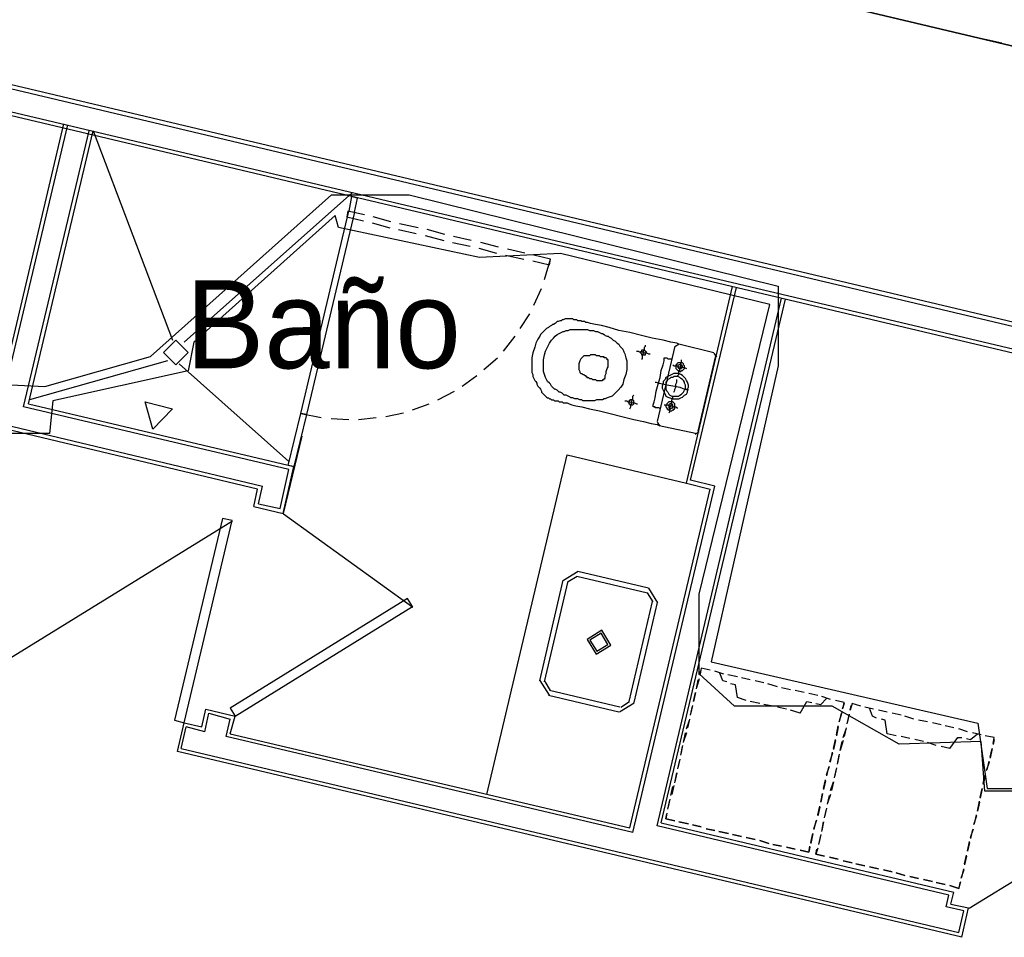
# Model space of a CAD drawing. Header units: feet. Extents: x -79 to 198, y -22 to 181.
# Tile 5 of 256: x 33 to 46, y 44 to 57. Entities that reach past the tile are written whole.
import ezdxf
from ezdxf.enums import TextEntityAlignment as Align

# ---------------------------------------------------------------- set-up
doc = ezdxf.new("R2010")
doc.units = ezdxf.units.FT
for name, color, linetype in [('A-AREA-COMUN', 252, 'CONTINUOUS'), ('A-AREA-UNIDAD', 30, 'CONTINUOUS'), ('A-LINEA', 7, 'CONTINUOUS'), ('A-LINEA-FINA', 9, 'CONTINUOUS'), ('A-MURO-CONCRETO', 8, 'CONTINUOUS'), ('A-NOMBRE-ESPACIO', 2, 'CONTINUOUS')]:
    doc.layers.add(name, color=color, linetype=linetype)

msp = doc.modelspace()

# ---------------------------------------------------------------- linework, layer by layer
at = {"layer": 'A-AREA-COMUN'}
msp.add_lwpolyline([(32.72, 71.84), (32.208, 70.2044), (20.08, 73.0489), (18.16, 64.96), (30.112, 62.1333), (30.368, 61.92), (29.76, 59.3244), (29.568, 59.1644), (28.08, 59.52), (28.08, 58.6133), (26.72, 52.5689), (30.912, 51.6444), (33.408, 51.52), (34.848, 51.9289), (37.312, 54.1333), (38.368, 54.1333), (43.392, 52.8889), (43.392, 51.8044), (42.48, 47.7689), (46.112, 46.9333), (46.24, 46.0444), (46.88, 46.0444)], dxfattribs=at)
at = {"layer": 'A-AREA-UNIDAD'}
msp.add_lwpolyline([(47.2, 46.0089), (46.208, 46.0089), (46.16, 46.6844), (45.04, 46.6489), (44.128, 47.1644), (42.8, 47.1644), (42.32, 47.6089), (42.32, 48.6933), (43.28, 52.64), (40.432, 53.3333), (39.328, 53.28), (37.408, 53.6889), (37.36, 53.8489), (35.44, 52.1244), (35.36, 51.7333), (33.52, 51.3244), (33.472, 50.88), (32.512, 50.88)], dxfattribs=at)
at = {"layer": 'A-LINEA'}
for p, q in [((57.1067, 49.5378), (27.7867, 56.4844)), ((29.2267, 56.4578), (57.1867, 49.8311)), ((57.1867, 49.8844), (29.2933, 56.4978)), ((45.2133, 56.4844), (45.7067, 56.3644)), ((27.8267, 56.4311), (57.0933, 49.4844)), ((45.9467, 56.3111), (46.44, 56.2044)), ((32.7867, 51.3778), (33.6667, 55.0978)), ((32.8267, 51.3111), (33.72, 55.0844)), ((33.12, 51.2444), (34.0133, 55.0044)), ((33.1867, 51.2844), (34.0667, 55.0044)), ((34.0667, 55.0044), (35.1467, 52.1511)), ((37.6, 54.1644), (35.3067, 52.1244)), ((37.5867, 53.9378), (37.5867, 53.9378)), ((37.5867, 53.9378), (37.5867, 53.9378)), ((37.5733, 53.8578), (37.5733, 53.8578)), ((38.12, 53.7644), (37.88, 53.8311)), ((37.8667, 53.7511), (38.1067, 53.6844)), ((38.2267, 53.6578), (38.4667, 53.6044)), ((38.4933, 53.6844), (38.24, 53.7378)), ((38.8533, 53.5911), (38.6133, 53.6578)), ((38.5867, 53.5778), (38.84, 53.5111)), ((39.2133, 53.5111), (38.9733, 53.5644)), ((38.96, 53.4844), (39.2, 53.4311)), ((39.32, 53.4044), (39.56, 53.3378)), ((39.5867, 53.4178), (39.3467, 53.4844)), ((39.9467, 53.3378), (39.7067, 53.3911)), ((39.68, 53.3111), (39.9333, 53.2578)), ((40.2933, 53.2578), (40.0667, 53.3111)), ((40.2133, 52.9778), (40.2933, 53.2578)), ((40.0667, 52.6311), (40.1733, 52.8578)), ((42.1467, 50.2044), (42.7733, 52.8844)), ((42.2, 50.2444), (42.8267, 52.8711)), ((41.7467, 45.5378), (43.44, 52.7244)), ((41.8, 45.5778), (43.4933, 52.7111)), ((39.88, 52.3111), (40.0133, 52.5111)), ((39.6533, 52.0044), (39.8133, 52.2044)), ((41.9867, 52.0711), (41.7467, 51.0444)), ((42.0441, 52.0965), (41.9879, 52.0619)), ((42.52, 51.9778), (42.04, 52.0978)), ((39.3867, 51.7511), (39.5733, 51.9111)), ((42.3067, 50.9111), (42.5467, 51.9378)), ((42.5587, 51.9204), (42.5241, 51.9765)), ((35.08, 51.8711), (33.2, 51.3378)), ((35.24, 51.8311), (36.7333, 50.4978)), ((39.0933, 51.5244), (39.2933, 51.6711)), ((36.3067, 50.1244), (31.16, 51.3511)), ((31.2267, 51.3911), (36.3733, 50.1644)), ((38.76, 51.3378), (38.9867, 51.4578)), ((36.7333, 50.3911), (33.12, 51.2444)), ((33.1867, 51.2844), (36.8, 50.4311)), ((38.4133, 51.2044), (38.64, 51.2844)), ((36.8933, 51.1511), (37.1733, 51.0978)), ((37.3067, 51.0844), (37.5467, 51.0711)), ((37.68, 51.0711), (37.92, 51.0978)), ((38.0533, 51.1111), (38.2933, 51.1644)), ((41.7479, 51.0352), (41.7826, 50.979)), ((41.7733, 50.9911), (42.2667, 50.8844)), ((36.9067, 50.8444), (36.6533, 49.7911)), ((42.2626, 50.8724), (42.3187, 50.907)), ((39.4267, 45.9644), (40.52, 50.5911)), ((40.52, 50.5911), (42.1467, 50.2044)), ((36.6533, 49.7911), (36.8, 50.4311)), ((36.7733, 50.4711), (36.7733, 50.4711)), ((36.6133, 49.8578), (36.7333, 50.3911)), ((36.32, 49.9244), (36.3733, 50.1644)), ((41.4133, 45.4444), (42.5333, 50.1644)), ((42.1467, 50.2044), (42.4667, 50.1244)), ((42.5333, 50.1644), (42.2, 50.2444)), ((36.2533, 49.8844), (36.3067, 50.1244)), ((41.3733, 45.5111), (42.4667, 50.1244)), ((36.2533, 49.8844), (36.6533, 49.7911)), ((36.32, 49.9244), (36.6133, 49.8578)), ((38.418, 48.5122), (36.6597, 49.7815)), ((35.9664, 49.6881), (32.5563, 47.5842)), ((40.6717, 49), (40.4712, 48.8762)), ((40.6564, 48.9351), (40.536, 48.8608)), ((40.6533, 48.9378), (41.6133, 48.7111)), ((40.6667, 49.0044), (41.6267, 48.7778)), ((40.1467, 47.5111), (40.4667, 48.8844)), ((40.2133, 47.4978), (40.5333, 48.8711)), ((41.6906, 48.5881), (41.6164, 48.7084)), ((41.7555, 48.5727), (41.6317, 48.7733)), ((41.68, 48.5911), (41.36, 47.2311)), ((41.7467, 48.5778), (41.4267, 47.2178)), ((42.32, 47.5911), (42.3467, 47.6578)), ((42.4667, 47.6578), (42.3467, 47.6844)), ((42.6533, 47.6044), (42.5333, 47.6444)), ((42.6533, 47.6044), (42.5333, 47.6444)), ((40.1512, 47.5162), (40.2749, 47.3156)), ((40.216, 47.5008), (40.2903, 47.3805)), ((42.32, 47.5378), (42.28, 47.4178)), ((42.28, 47.4044), (42.3067, 47.5244)), ((42.84, 47.5644), (42.7067, 47.5911)), ((42.84, 47.5644), (42.7067, 47.5911)), ((43.0133, 47.5244), (42.8933, 47.5511)), ((43.0133, 47.5244), (42.8933, 47.5511)), ((43.2, 47.4844), (43.08, 47.5111)), ((43.2, 47.4844), (43.08, 47.5111)), ((43.3867, 47.4311), (43.2533, 47.4711)), ((43.3867, 47.4311), (43.2533, 47.4711)), ((41.24, 47.1511), (40.28, 47.3778)), ((42.2667, 47.3511), (42.24, 47.2311)), ((42.24, 47.2311), (42.2667, 47.3511)), ((43.56, 47.3911), (43.44, 47.4178)), ((43.56, 47.3911), (43.44, 47.4178)), ((43.7467, 47.3511), (43.6267, 47.3778)), ((43.7467, 47.3511), (43.6267, 47.3778)), ((43.9333, 47.3111), (43.8133, 47.3378)), ((43.9333, 47.3111), (43.8133, 47.3378)), ((41.2267, 47.0844), (40.2667, 47.3111)), ((41.2349, 47.0889), (41.4355, 47.2127)), ((41.2503, 47.1538), (41.3706, 47.2281)), ((42.96, 47.2444), (42.84, 47.2844)), ((43.1467, 47.2044), (43.0133, 47.2311)), ((44.1067, 47.2578), (43.9867, 47.2978)), ((44.1067, 47.2578), (43.9867, 47.2978)), ((44.2933, 47.2178), (44.1733, 47.2444)), ((44.2933, 47.2044), (44.2667, 47.1244)), ((44.52, 47.1644), (44.4, 47.2044)), ((35.5467, 46.8844), (35.6, 47.1244)), ((35.5867, 46.8178), (35.64, 47.0711)), ((35.6, 47.1244), (36, 47.0311)), ((35.64, 47.0711), (35.9333, 46.9911)), ((42.2267, 47.1778), (42.2, 47.0578)), ((42.2, 47.0444), (42.2267, 47.1644)), ((43.32, 47.1644), (43.2, 47.1911)), ((43.5067, 47.1244), (43.3867, 47.1511)), ((43.6933, 47.0711), (43.56, 47.1111)), ((44.2267, 46.9511), (44.2667, 47.0844)), ((44.2533, 47.0711), (44.2267, 46.9511)), ((44.36, 47.0578), (44.3333, 46.9378)), ((44.3733, 47.1111), (44.3867, 47.1778)), ((44.6933, 47.1244), (44.5733, 47.1511)), ((44.6933, 47.1244), (44.5733, 47.1511)), ((44.88, 47.0844), (44.76, 47.1111)), ((44.88, 47.0844), (44.76, 47.1111)), ((45.0667, 47.0444), (44.9467, 47.0711)), ((45.0667, 47.0444), (44.9467, 47.0711)), ((35.2133, 46.5511), (35.3067, 46.9378)), ((35.3067, 46.9378), (35.5467, 46.8844)), ((35.88, 46.7511), (35.9333, 46.9911)), ((35.9333, 46.7911), (36, 47.0311)), ((42.1467, 46.8578), (42.1867, 46.9778)), ((42.1867, 46.9911), (42.16, 46.8711)), ((44.3333, 46.9244), (44.36, 47.0444)), ((45.24, 46.9911), (45.12, 47.0311)), ((45.24, 46.9911), (45.12, 47.0311)), ((45.4267, 46.9511), (45.3067, 46.9778)), ((45.4267, 46.9511), (45.3067, 46.9778)), ((45.6133, 46.9111), (45.4933, 46.9378)), ((45.6133, 46.9111), (45.4933, 46.9378)), ((35.2667, 46.5911), (35.3333, 46.8844)), ((35.5867, 46.8178), (35.3333, 46.8844)), ((35.9333, 46.7911), (41.3733, 45.5111)), ((42.1467, 46.8044), (42.1067, 46.6844)), ((42.1067, 46.6711), (42.1333, 46.8044)), ((44.1867, 46.7778), (44.2133, 46.8978)), ((44.2133, 46.8844), (44.1867, 46.7644)), ((44.28, 46.7378), (44.32, 46.8578)), ((44.32, 46.8711), (44.2933, 46.7511)), ((45, 46.7644), (44.88, 46.7911)), ((45.7867, 46.8711), (45.6667, 46.8978)), ((45.7867, 46.8711), (45.6667, 46.8978)), ((45.9733, 46.8178), (45.8533, 46.8578)), ((45.9733, 46.8178), (45.8533, 46.8578)), ((46.16, 46.7778), (46.04, 46.8044)), ((46.16, 46.7778), (46.04, 46.8044)), ((41.4133, 45.4444), (35.88, 46.7511)), ((44.1467, 46.5911), (44.1733, 46.7111)), ((44.1733, 46.6978), (44.1467, 46.5778)), ((44.28, 46.6978), (44.24, 46.5644)), ((44.24, 46.5644), (44.2667, 46.6844)), ((45.1867, 46.7244), (45.0667, 46.7511)), ((45.3733, 46.6844), (45.2533, 46.7111)), ((45.5467, 46.6311), (45.4267, 46.6711)), ((46.3333, 46.7378), (46.2133, 46.7644)), ((46.3333, 46.7111), (46.32, 46.6444)), ((45.8933, 44.0178), (35.2133, 46.5511)), ((35.2667, 46.5911), (45.8533, 44.0844)), ((42.0933, 46.6311), (42.0667, 46.5111)), ((42.0667, 46.4978), (42.0933, 46.6178)), ((44.1333, 46.5244), (44.0933, 46.4044)), ((44.1067, 46.4044), (44.1333, 46.5378)), ((45.7333, 46.5911), (45.6133, 46.6178)), ((46.28, 46.4711), (46.3067, 46.5911)), ((46.3067, 46.5911), (46.28, 46.4578)), ((42.0533, 46.4444), (42.0267, 46.3244)), ((42.0267, 46.3111), (42.0533, 46.4311)), ((44.2267, 46.5111), (44.2, 46.3911)), ((44.2, 46.3778), (44.2267, 46.4978)), ((49.4064, 46.5148), (45.9963, 44.4109)), ((46.2667, 46.4044), (46.2267, 46.2844)), ((46.24, 46.2978), (46.2667, 46.4178)), ((42.0133, 46.2578), (41.9867, 46.1378)), ((41.9867, 46.1244), (42.0133, 46.2578)), ((44.0533, 46.2311), (44.0933, 46.3511)), ((44.08, 46.3378), (44.0533, 46.2178)), ((44.1867, 46.3244), (44.16, 46.2044)), ((44.16, 46.1911), (44.1867, 46.3111)), ((44.0133, 46.0444), (44.04, 46.1644)), ((44.04, 46.1511), (44.0133, 46.0311)), ((44.1067, 46.0178), (44.1467, 46.1378)), ((44.1467, 46.1378), (44.12, 46.0178)), ((46.1867, 46.1111), (46.2133, 46.2311)), ((46.2133, 46.2178), (46.1867, 46.0978)), ((41.9333, 45.9511), (41.96, 46.0711)), ((41.9733, 46.0844), (41.9467, 45.9644)), ((46.1467, 45.9244), (46.1733, 46.0444)), ((46.1733, 46.0444), (46.1467, 45.9111)), ((41.92, 45.8978), (41.8933, 45.7778)), ((41.8933, 45.7644), (41.92, 45.8844)), ((43.9733, 45.8578), (44, 45.9778)), ((44, 45.9778), (43.9733, 45.8578)), ((44.1067, 45.9644), (44.0667, 45.8444)), ((44.0667, 45.8311), (44.0933, 45.9511)), ((46.1067, 45.7378), (46.1333, 45.8711)), ((46.1333, 45.8578), (46.1067, 45.7378)), ((43.9333, 45.6844), (43.96, 45.8044)), ((43.96, 45.7911), (43.9333, 45.6711)), ((44.0533, 45.7778), (44.0267, 45.6578)), ((44.0267, 45.6444), (44.0533, 45.7644)), ((41.88, 45.7111), (41.8667, 45.6311)), ((41.8667, 45.6311), (41.9867, 45.6044)), ((42.04, 45.5911), (42.1733, 45.5644)), ((42.1733, 45.5644), (42.04, 45.5911)), ((43.88, 45.4978), (43.92, 45.6178)), ((43.9067, 45.6044), (43.88, 45.4844)), ((44.0133, 45.5911), (43.9867, 45.4711)), ((43.9867, 45.4578), (44.0133, 45.5911)), ((46.0933, 45.6711), (46.0533, 45.5511)), ((46.0667, 45.5644), (46.0933, 45.6844)), ((45.72, 44.5911), (41.7467, 45.5378)), ((41.8, 45.5778), (45.7867, 44.6311)), ((42.2267, 45.5511), (42.3467, 45.5244)), ((42.3467, 45.5244), (42.2267, 45.5511)), ((42.4133, 45.4978), (42.5333, 45.4711)), ((42.5333, 45.4711), (42.4133, 45.4978)), ((42.5867, 45.4578), (42.72, 45.4311)), ((42.72, 45.4311), (42.5867, 45.4578)), ((46.0133, 45.3778), (46.0533, 45.4978)), ((46.04, 45.4844), (46.0133, 45.3644)), ((42.7733, 45.4178), (42.8933, 45.3911)), ((42.8933, 45.3911), (42.7733, 45.4178)), ((42.96, 45.3778), (43.08, 45.3511)), ((43.08, 45.3511), (42.96, 45.3778)), ((43.1467, 45.3378), (43.2667, 45.2978)), ((43.2667, 45.2978), (43.1467, 45.3378)), ((43.84, 45.3111), (43.8667, 45.4311)), ((43.8667, 45.4311), (43.84, 45.2978)), ((43.9733, 45.4178), (43.9467, 45.2978)), ((43.9467, 45.2844), (43.9733, 45.4044)), ((45.9733, 45.1911), (46, 45.3244)), ((43.32, 45.2844), (43.44, 45.2578)), ((43.44, 45.2578), (43.32, 45.2844)), ((43.5067, 45.2444), (43.6267, 45.2178)), ((43.6267, 45.2178), (43.5067, 45.2444)), ((43.9333, 45.2311), (43.9067, 45.1511)), ((46, 45.3111), (45.9733, 45.1911)), ((43.9067, 45.1511), (44.0267, 45.1244)), ((44.0933, 45.1111), (44.2133, 45.0844)), ((44.2133, 45.0844), (44.0933, 45.1111)), ((44.28, 45.0578), (44.4, 45.0311)), ((44.4, 45.0311), (44.28, 45.0578)), ((45.9333, 45.0178), (45.96, 45.1378)), ((45.96, 45.1244), (45.9333, 45.0044)), ((44.4533, 45.0178), (44.5733, 44.9911)), ((44.5733, 44.9911), (44.4533, 45.0178)), ((44.64, 44.9778), (44.76, 44.9511)), ((44.76, 44.9511), (44.64, 44.9778)), ((44.8267, 44.9378), (44.9467, 44.9111)), ((44.9467, 44.9111), (44.8267, 44.9378)), ((45.92, 44.9378), (45.88, 44.8178)), ((45.8933, 44.8311), (45.92, 44.9511)), ((45, 44.8978), (45.12, 44.8578)), ((45.12, 44.8578), (45, 44.8978)), ((45.1867, 44.8444), (45.3067, 44.8178)), ((45.3067, 44.8178), (45.1867, 44.8444)), ((45.3733, 44.8044), (45.4933, 44.7778)), ((45.4933, 44.7778), (45.3733, 44.8044)), ((45.5467, 44.7644), (45.6667, 44.7378)), ((45.6667, 44.7378), (45.5467, 44.7644)), ((45.68, 44.4311), (45.72, 44.5911)), ((45.7467, 44.4711), (45.7867, 44.6311)), ((45.92, 44.3778), (45.68, 44.4311)), ((45.7467, 44.4711), (45.9867, 44.4178)), ((45.8533, 44.0844), (45.92, 44.3778)), ((45.8933, 44.0178), (45.9867, 44.4178))]:
    msp.add_line(p, q, dxfattribs=at)
for points in [[(44.2533, 56.7111), (49.9467, 55.3644), (50.4, 57.3111), (44.72, 58.6578), (44.2533, 56.7111)], [(37.5867, 54.1111), (37.5467, 53.9111), (37.6267, 53.8978), (37.6667, 54.0844), (37.5867, 54.1111)], [(37.6267, 53.8978), (36.9733, 51.1378), (36.8933, 51.1511), (37.5467, 53.9111), (37.6267, 53.8978)], [(37.76, 53.8578), (37.5333, 53.9111), (37.52, 53.8311), (37.7467, 53.7778)], [(40.0533, 53.2311), (40.28, 53.1778), (40.2933, 53.2578)], [(42.04, 52.0978), (42.0133, 52.1111), (41.9333, 52.1244), (41.8267, 52.1511), (41.68, 52.1778), (41.5333, 52.2178), (41.3733, 52.2578), (41.2267, 52.2844), (41.0933, 52.3244), (40.9867, 52.3511), (40.9067, 52.3644), (40.84, 52.3778), (40.8, 52.3911), (40.7733, 52.3911), (40.76, 52.4044), (40.7467, 52.4044), (40.7333, 52.4044), (40.72, 52.4044), (40.7067, 52.4178), (40.6933, 52.4178), (40.68, 52.4178), (40.6667, 52.4178), (40.6533, 52.4311), (40.64, 52.4311), (40.6267, 52.4311), (40.6133, 52.4311), (40.6, 52.4444), (40.5867, 52.4444), (40.56, 52.4444), (40.5467, 52.4444), (40.5333, 52.4444), (40.52, 52.4444), (40.5067, 52.4444), (40.4933, 52.4444), (40.4667, 52.4311), (40.4533, 52.4311), (40.44, 52.4178), (40.4267, 52.4178), (40.4, 52.4044), (40.3867, 52.4044), (40.3733, 52.3911), (40.36, 52.3778), (40.3333, 52.3644), (40.32, 52.3644), (40.3067, 52.3511), (40.28, 52.3378), (40.2667, 52.3244), (40.24, 52.3111), (40.2267, 52.2978), (40.2, 52.2711), (40.1867, 52.2578), (40.16, 52.2311), (40.1467, 52.2044), (40.12, 52.1644), (40.0933, 52.1111), (40.08, 52.0578), (40.0533, 51.9778), (40.04, 51.9111), (40.04, 51.8444), (40.04, 51.8044), (40.04, 51.7511), (40.04, 51.7111), (40.0533, 51.6844), (40.0533, 51.6578), (40.0667, 51.6311), (40.08, 51.6044), (40.0933, 51.5911), (40.1067, 51.5644), (40.1067, 51.5511), (40.12, 51.5244), (40.1333, 51.5111), (40.1467, 51.4978), (40.16, 51.4844), (40.1733, 51.4578), (40.1733, 51.4444), (40.1867, 51.4311), (40.2, 51.4178), (40.2133, 51.4044), (40.2267, 51.3911), (40.24, 51.3778), (40.2533, 51.3644), (40.2667, 51.3644), (40.28, 51.3511), (40.2933, 51.3511), (40.3067, 51.3378), (40.32, 51.3378), (40.3333, 51.3378), (40.3467, 51.3244), (40.36, 51.3244), (40.3733, 51.3244), (40.4, 51.3244), (40.4133, 51.3111), (40.4267, 51.3111), (40.44, 51.3111), (40.4533, 51.3111), (40.4667, 51.2978), (40.48, 51.2978), (40.4933, 51.2978), (40.52, 51.2978), (40.5467, 51.2844), (40.5867, 51.2711), (40.64, 51.2578), (40.72, 51.2444), (40.8267, 51.2178), (40.96, 51.1911), (41.1067, 51.1511), (41.2667, 51.1111), (41.4267, 51.0711), (41.56, 51.0444), (41.6667, 51.0178), (41.7467, 51.0044), (41.7733, 50.9911)], [(41.32, 51.6844), (41.2933, 51.6178), (41.28, 51.5511), (41.2533, 51.5111), (41.2133, 51.4711), (41.1867, 51.4444), (41.16, 51.4178), (41.1333, 51.3911), (41.0933, 51.3778), (41.0667, 51.3644), (41.04, 51.3511), (41.0267, 51.3511), (41, 51.3378), (40.9733, 51.3378), (40.96, 51.3378), (40.9333, 51.3378), (40.92, 51.3378), (40.8933, 51.3244), (40.88, 51.3244), (40.8533, 51.3244), (40.8267, 51.3244), (40.8133, 51.3244), (40.7867, 51.3244), (40.76, 51.3244), (40.7333, 51.3244), (40.72, 51.3378), (40.6933, 51.3378), (40.6667, 51.3511), (40.6267, 51.3511), (40.6, 51.3644), (40.5733, 51.3644), (40.56, 51.3778), (40.5333, 51.3911), (40.5067, 51.4044), (40.48, 51.4044), (40.4667, 51.4178), (40.4533, 51.4311), (40.4267, 51.4444), (40.4133, 51.4444), (40.4, 51.4578), (40.3867, 51.4711), (40.36, 51.4844), (40.3467, 51.4844), (40.3333, 51.4978), (40.32, 51.5111), (40.3067, 51.5244), (40.2933, 51.5511), (40.28, 51.5644), (40.2533, 51.5911), (40.24, 51.6178), (40.2267, 51.6444), (40.2133, 51.6844), (40.2, 51.7244), (40.2, 51.7778), (40.2, 51.8178), (40.2, 51.8844), (40.2133, 51.9511), (40.2267, 52.0044), (40.2533, 52.0578), (40.28, 52.1111), (40.3067, 52.1511), (40.3333, 52.1778), (40.36, 52.2044), (40.3867, 52.2311), (40.4133, 52.2444), (40.44, 52.2578), (40.4667, 52.2711), (40.48, 52.2711), (40.5067, 52.2844), (40.52, 52.2844), (40.5333, 52.2844), (40.56, 52.2978), (40.5733, 52.2978), (40.6, 52.2978), (40.6133, 52.2978), (40.6267, 52.2978), (40.6533, 52.2978), (40.68, 52.2978), (40.6933, 52.2978), (40.72, 52.2978), (40.7467, 52.2978), (40.7733, 52.2978), (40.8, 52.2978), (40.8267, 52.2844), (40.8533, 52.2844), (40.88, 52.2844), (40.9067, 52.2711), (40.9333, 52.2711), (40.96, 52.2578), (40.9867, 52.2444), (41, 52.2444), (41.0267, 52.2311), (41.04, 52.2178), (41.0667, 52.2044), (41.08, 52.2044), (41.0933, 52.1911), (41.12, 52.1778), (41.1333, 52.1644), (41.1467, 52.1511), (41.1733, 52.1378), (41.1867, 52.1244), (41.2, 52.1111), (41.2267, 52.0978), (41.24, 52.0711), (41.2533, 52.0578), (41.28, 52.0311), (41.2933, 51.9911), (41.3067, 51.9644), (41.32, 51.9111), (41.3333, 51.8711), (41.3333, 51.8178), (41.3333, 51.7511), (41.32, 51.6844)], [(35.36, 51.9844), (35.1933, 52.1511), (35.0267, 51.9844), (35.1933, 51.8178), (35.36, 51.9844)], [(41.5333, 51.8978), (41.5467, 51.8978), (41.5467, 51.9244), (41.5467, 51.9378), (41.56, 51.9778), (41.56, 52.0044), (41.5733, 52.0311), (41.5733, 52.0578), (41.5867, 52.0711), (41.5867, 52.0844)], [(41.08, 51.8444), (41.08, 51.8578), (41.08, 51.8711), (41.08, 51.8844), (41.0667, 51.8844), (41.0667, 51.8978), (41.0533, 51.9111), (41.04, 51.9111), (41.0267, 51.9111), (41.0267, 51.9244), (41.0133, 51.9244), (41, 51.9244), (40.9867, 51.9244), (40.9733, 51.9244), (40.96, 51.9378), (40.9467, 51.9378), (40.9333, 51.9378), (40.92, 51.9378), (40.9067, 51.9511), (40.8933, 51.9511), (40.88, 51.9511), (40.8667, 51.9511), (40.8533, 51.9511), (40.84, 51.9511), (40.8267, 51.9378), (40.8133, 51.9378), (40.8, 51.9378), (40.7867, 51.9378), (40.7733, 51.9378), (40.76, 51.9378), (40.7467, 51.9378), (40.7333, 51.9244), (40.72, 51.9111), (40.7067, 51.8978), (40.6933, 51.8711), (40.68, 51.8311), (40.68, 51.7911), (40.68, 51.7644), (40.68, 51.7511), (40.6933, 51.7244), (40.6933, 51.7111), (40.7067, 51.6978), (40.72, 51.6978), (40.7333, 51.6844), (40.7467, 51.6844), (40.76, 51.6711), (40.7733, 51.6711), (40.7733, 51.6578), (40.7867, 51.6578), (40.7867, 51.6444), (40.8, 51.6444), (40.8133, 51.6444), (40.8267, 51.6311), (40.84, 51.6311), (40.8533, 51.6311), (40.8667, 51.6178), (40.88, 51.6178), (40.8933, 51.6178), (40.9067, 51.6178), (40.92, 51.6044), (40.9333, 51.6044), (40.9467, 51.6044), (40.96, 51.6044), (40.9733, 51.6044), (40.9867, 51.6044), (41, 51.6044), (41.0133, 51.6178), (41.0267, 51.6178), (41.0267, 51.6311), (41.04, 51.6311), (41.04, 51.6444), (41.04, 51.6711), (41.0533, 51.6978), (41.0533, 51.7244), (41.0667, 51.7644), (41.08, 51.7911), (41.08, 51.8178), (41.08, 51.8311), (41.08, 51.8444)], [(41.4667, 52.0044), (41.4933, 52.0044), (41.5067, 51.9911), (41.5467, 51.9911), (41.5733, 51.9778), (41.6, 51.9778), (41.6267, 51.9644), (41.64, 51.9644), (41.6533, 51.9644)], [(41.52, 51.9911), (41.52, 51.9778), (41.5333, 51.9644), (41.5333, 51.9511), (41.5467, 51.9511), (41.56, 51.9511), (41.5733, 51.9511), (41.5867, 51.9511), (41.5867, 51.9644), (41.5867, 51.9778), (41.6, 51.9778), (41.6, 51.9911), (41.5867, 51.9911), (41.5867, 52.0044), (41.5733, 52.0178), (41.56, 52.0178), (41.5467, 52.0178), (41.5333, 52.0178), (41.5333, 52.0044), (41.5333, 51.9911), (41.52, 51.9911)], [(41.7867, 51.2178), (41.7733, 51.2311), (41.76, 51.2311), (41.7467, 51.2311), (41.7333, 51.2311), (41.72, 51.2311), (41.72, 51.2444), (41.7067, 51.2444), (41.6933, 51.2444), (41.6933, 51.2578), (41.6933, 51.2711), (41.7067, 51.3111), (41.72, 51.3644), (41.7333, 51.4578), (41.76, 51.5511), (41.7867, 51.6444), (41.8, 51.7378), (41.8267, 51.8178), (41.84, 51.8711), (41.84, 51.8844), (41.84, 51.8978), (41.84, 51.9111), (41.8533, 51.9111), (41.8667, 51.9111), (41.88, 51.9111), (41.8933, 51.8978), (41.9067, 51.8978), (41.92, 51.8978), (41.9333, 51.8978), (41.9467, 51.8978)], [(42.0267, 51.6578), (42.0267, 51.6711), (42.04, 51.6844), (42.04, 51.7244), (42.0533, 51.7511), (42.0667, 51.7911), (42.0667, 51.8311), (42.08, 51.8578), (42.08, 51.8711), (42.08, 51.8844)], [(41.96, 51.8178), (41.9733, 51.8044), (41.9867, 51.8044), (42.0133, 51.8044), (42.04, 51.7911), (42.0667, 51.7911), (42.1067, 51.7778), (42.12, 51.7778), (42.1467, 51.7644)], [(42, 51.8044), (42, 51.7911), (42, 51.7778), (42, 51.7644), (42.0133, 51.7511), (42.0267, 51.7378), (42.04, 51.7378), (42.0533, 51.7244), (42.0667, 51.7244), (42.08, 51.7378), (42.0933, 51.7378), (42.1067, 51.7511), (42.12, 51.7644), (42.12, 51.7778), (42.12, 51.7911), (42.12, 51.8044), (42.1067, 51.8178), (42.1067, 51.8311), (42.0933, 51.8444), (42.08, 51.8444), (42.0667, 51.8444), (42.0533, 51.8444), (42.04, 51.8444), (42.0267, 51.8444), (42.0133, 51.8311), (42.0133, 51.8178), (42, 51.8178), (42, 51.8044)], [(42.0267, 51.8044), (42.0267, 51.7911), (42.0267, 51.7778), (42.04, 51.7644), (42.0533, 51.7644), (42.0667, 51.7644), (42.08, 51.7644), (42.08, 51.7778), (42.0933, 51.7778), (42.0933, 51.7911), (42.0933, 51.8044), (42.08, 51.8044), (42.08, 51.8178), (42.0667, 51.8178), (42.0533, 51.8178), (42.04, 51.8178), (42.0267, 51.8044)], [(41.8267, 51.5644), (41.8133, 51.5244), (41.8133, 51.4978), (41.8267, 51.4711), (41.84, 51.4444), (41.8533, 51.4178), (41.8667, 51.3911), (41.8933, 51.3778), (41.92, 51.3644), (41.96, 51.3511), (41.9867, 51.3511), (42.0133, 51.3511), (42.04, 51.3511), (42.0667, 51.3644), (42.0933, 51.3778), (42.12, 51.4044), (42.1467, 51.4178), (42.16, 51.4444), (42.16, 51.4844), (42.1733, 51.5111), (42.1733, 51.5378), (42.16, 51.5778), (42.1467, 51.6044), (42.1333, 51.6311), (42.12, 51.6444), (42.0933, 51.6711), (42.0667, 51.6844), (42.04, 51.6978), (42, 51.6978), (41.9733, 51.6978), (41.9467, 51.6844), (41.92, 51.6711), (41.8933, 51.6578), (41.8667, 51.6444), (41.8533, 51.6178), (41.8267, 51.5911), (41.8267, 51.5644)], [(41.8667, 51.5511), (41.8667, 51.5244), (41.8667, 51.5111), (41.8667, 51.4844), (41.88, 51.4578), (41.8933, 51.4444), (41.9067, 51.4178), (41.92, 51.4044), (41.9467, 51.3911), (41.96, 51.3911), (41.9867, 51.3911), (42.0133, 51.3911), (42.04, 51.3911), (42.0533, 51.4044), (42.08, 51.4178), (42.0933, 51.4311), (42.1067, 51.4444), (42.12, 51.4711), (42.1333, 51.4844), (42.1333, 51.5111), (42.1333, 51.5378), (42.12, 51.5644), (42.12, 51.5778), (42.1067, 51.6044), (42.0933, 51.6178), (42.0667, 51.6311), (42.0533, 51.6444), (42.0267, 51.6578), (42, 51.6578), (41.9733, 51.6578), (41.96, 51.6444), (41.9333, 51.6444), (41.92, 51.6311), (41.8933, 51.6178), (41.88, 51.5911), (41.8667, 51.5778), (41.8667, 51.5511)], [(41.9733, 51.4444), (41.9867, 51.4711), (41.9867, 51.4844), (42, 51.5111), (42, 51.5511), (42.0133, 51.5778), (42.0133, 51.5911), (42.0133, 51.6178)], [(41.72, 51.5778), (41.7333, 51.5778), (41.7733, 51.5644), (41.84, 51.5511), (41.9067, 51.5378), (41.9867, 51.5244), (42.0533, 51.5111), (42.12, 51.4844), (42.16, 51.4844), (42.1733, 51.4711)], [(41.3733, 51.2178), (41.3867, 51.2444), (41.3867, 51.2578), (41.4, 51.2978), (41.4, 51.3244), (41.4133, 51.3511), (41.4133, 51.3778), (41.4133, 51.3911), (41.4267, 51.4044)], [(41.9067, 51.1644), (41.92, 51.1778), (41.92, 51.1911), (41.92, 51.2311), (41.9333, 51.2578), (41.9467, 51.2978), (41.9467, 51.3378), (41.96, 51.3644), (41.96, 51.3778), (41.96, 51.3911)], [(41.3067, 51.3244), (41.3333, 51.3244), (41.3467, 51.3111), (41.3733, 51.3111), (41.4133, 51.2978), (41.44, 51.2978), (41.4667, 51.2844), (41.48, 51.2844)], [(41.36, 51.3111), (41.36, 51.2978), (41.36, 51.2844), (41.3733, 51.2844), (41.3733, 51.2711), (41.3867, 51.2711), (41.4, 51.2711), (41.4133, 51.2711), (41.4267, 51.2844), (41.4267, 51.2978), (41.4267, 51.3111), (41.4267, 51.3244), (41.4133, 51.3378), (41.4, 51.3378), (41.3867, 51.3378), (41.3733, 51.3378), (41.3733, 51.3244), (41.36, 51.3244), (41.36, 51.3111)], [(41.84, 51.2711), (41.8667, 51.2711), (41.88, 51.2711), (41.92, 51.2578), (41.9467, 51.2578), (41.9733, 51.2444), (42, 51.2444), (42.0133, 51.2311), (42.0267, 51.2311)], [(41.88, 51.2711), (41.8667, 51.2578), (41.8667, 51.2444), (41.88, 51.2311), (41.88, 51.2178), (41.8933, 51.2178), (41.8933, 51.2044), (41.9067, 51.2044), (41.92, 51.1911), (41.9333, 51.1911), (41.9467, 51.1911), (41.96, 51.2044), (41.9733, 51.2044), (41.9733, 51.2178), (41.9867, 51.2178), (41.9867, 51.2311), (41.9867, 51.2444), (41.9867, 51.2578), (41.9867, 51.2711), (41.9867, 51.2844), (41.9733, 51.2978), (41.96, 51.3111), (41.9467, 51.3111), (41.9333, 51.3111), (41.92, 51.3111), (41.9067, 51.3111), (41.8933, 51.2978), (41.88, 51.2844), (41.88, 51.2711)], [(41.9067, 51.2578), (41.9067, 51.2444), (41.9067, 51.2311), (41.92, 51.2311), (41.92, 51.2178), (41.9333, 51.2178), (41.9467, 51.2311), (41.96, 51.2311), (41.96, 51.2444), (41.96, 51.2578), (41.96, 51.2711), (41.9467, 51.2844), (41.9333, 51.2844), (41.92, 51.2844), (41.9067, 51.2711), (41.9067, 51.2578)], [(36.72, 50.4444), (36.8933, 51.1511), (36.9733, 51.1378), (36.8, 50.4311), (36.72, 50.4444)], [(36.92, 51.1111), (36.92, 51.1111), (36.92, 51.1111)], [(36.9333, 51.1911), (36.9333, 51.1911), (36.9333, 51.1911)], [(35.3067, 46.9378), (35.96, 49.6978), (35.8267, 49.7244), (35.1733, 46.9778), (35.3067, 46.9378)], [(36, 47.0311), (38.4133, 48.5244), (38.3467, 48.6311), (35.9333, 47.1378), (36, 47.0311)], [(40.9917, 48.2), (40.7912, 48.0762), (40.9149, 47.8756), (41.1155, 47.9994), (40.9917, 48.2)], [(40.9825, 48.161), (40.8301, 48.067), (40.9241, 47.9145), (41.0766, 48.0086), (40.9825, 48.161)], [(42.4667, 47.6578), (42.3467, 47.6844), (42.3333, 47.6044)], [(42.6933, 47.4978), (42.64, 47.5111), (42.6, 47.6178)], [(42.84, 47.2844), (42.8133, 47.4578), (42.7467, 47.4711)], [(43.6933, 47.0711), (43.7867, 47.2311), (43.8533, 47.2178)], [(43.9067, 47.2044), (43.9733, 47.1911), (44.0533, 47.2711)], [(44.28, 47.1378), (44.2933, 47.2178), (44.1733, 47.2444)], [(44.52, 47.1644), (44.4, 47.2044), (44.3733, 47.1111)], [(44.7333, 47.0044), (44.68, 47.0311), (44.64, 47.1378)], [(44.88, 46.7911), (44.8533, 46.9778), (44.8, 46.9911)], [(45.96, 46.7244), (46.0133, 46.7111), (46.1067, 46.7911)], [(45.7333, 46.5911), (45.84, 46.7378), (45.8933, 46.7378)], [(46.32, 46.6578), (46.3333, 46.7378), (46.2133, 46.7644)], [(41.9867, 45.6044), (41.8667, 45.6311), (41.88, 45.6978)], [(43.6933, 45.2044), (43.8133, 45.1778), (43.8267, 45.2578)], [(43.8267, 45.2444), (43.8133, 45.1778), (43.6933, 45.2044)], [(44.0267, 45.1244), (43.9067, 45.1511), (43.92, 45.2178)], [(45.7333, 44.7244), (45.8533, 44.6844), (45.88, 44.7778)], [(45.8667, 44.7644), (45.8533, 44.6844), (45.7333, 44.7244)]]:
    msp.add_lwpolyline(points, dxfattribs=at)
at = {"layer": 'A-LINEA-FINA'}
msp.add_lwpolyline([(34.7733, 51.3111), (35.1467, 51.2178), (34.88, 50.9378), (34.7733, 51.3111), (34.7733, 51.3111)], dxfattribs=at)
at = {"layer": 'A-MURO-CONCRETO'}
msp.add_lwpolyline([(44.2533, 56.7111), (50.2667, 56.7111), (49.9467, 55.3644), (44.2533, 56.7111), (44.2533, 56.7111)], dxfattribs=at)

# ---------------------------------------------------------------- texts
at = {"layer": 'A-NOMBRE-ESPACIO'}
msp.add_text('Baño', height=1.2, dxfattribs=at).set_placement((37.2, 51.7689), align=Align.CENTER)

doc.saveas('drawing.dxf')
